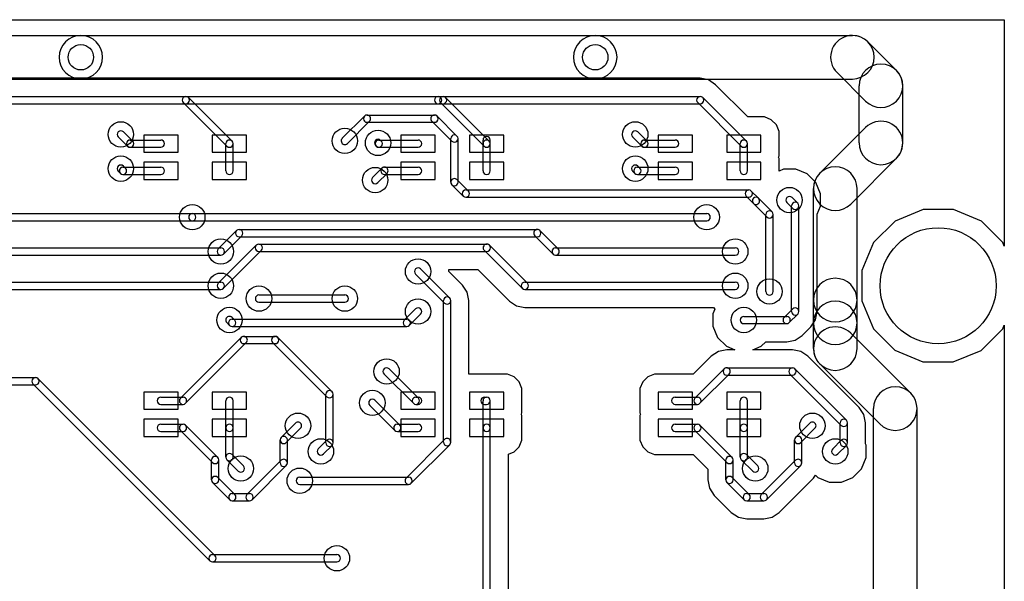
# Model space of a CAD drawing. Extents: x 67 to 209, y -168 to -95.
# Tile 13 of 13: x 175 to 209, y -115 to -95. Entities that reach past the tile are written whole.
import ezdxf

# ---------------------------------------------------------------- set-up
doc = ezdxf.new("R2010")
doc.units = 0
doc.header["$MEASUREMENT"] = 0
doc.layers.add('BLACK', color=250, linetype='CONTINUOUS')

msp = doc.modelspace()

# ---------------------------------------------------------------- linework, layer by layer
at = {"layer": 'BLACK'}
for p, q in [((67.685, -95.185), (209.315, -95.185)), ((67.685, -95.185), (209.315, -95.185)), ((209.315, -95.185), (209.315, -103.119)), ((209.315, -95.185), (209.315, -103.119)), ((159, -95.738), (177, -95.738)), ((177, -95.738), (195, -95.738)), ((195, -95.738), (204, -95.738)), ((205.539, -96.9612), (204.539, -95.9612)), ((204.461, -98.0388), (203.461, -97.0388)), ((159, -97.262), (177, -97.262)), ((180.675, -97.238), (171.675, -97.238)), ((180.675, -97.238), (171.675, -97.238)), ((177, -97.262), (195, -97.262)), ((189.5, -97.238), (180.675, -97.238)), ((189.5, -97.238), (180.675, -97.238)), ((189.675, -97.238), (189.5, -97.238)), ((189.675, -97.238), (189.5, -97.238)), ((198.675, -97.238), (189.675, -97.238)), ((198.675, -97.238), (189.675, -97.238)), ((195, -97.262), (204, -97.262)), ((198.967, -97.296), (198.675, -97.238)), ((198.967, -97.296), (198.675, -97.238)), ((199.214, -97.4612), (198.967, -97.296)), ((199.214, -97.4612), (198.967, -97.296)), ((200.343, -98.5899), (199.214, -97.4612)), ((200.343, -98.5899), (199.214, -97.4612)), ((204.238, -99.5), (204.238, -97.5)), ((205.762, -99.5), (205.762, -97.5)), ((171.675, -97.873), (180.675, -97.873)), ((171.675, -97.873), (180.675, -97.873)), ((171.675, -98.127), (180.675, -98.127)), ((171.675, -98.127), (180.675, -98.127)), ((180.585, -98.0898), (182.11, -99.6148)), ((180.675, -97.873), (189.5, -97.873)), ((180.675, -98.127), (189.5, -98.127)), ((180.765, -97.9102), (182.29, -99.4352)), ((189.5, -97.873), (189.675, -97.873)), ((189.5, -97.873), (189.675, -97.873)), ((189.5, -98.127), (189.675, -98.127)), ((189.5, -98.127), (189.675, -98.127)), ((189.585, -98.0898), (191.11, -99.6148)), ((189.675, -97.873), (198.675, -97.873)), ((189.675, -98.127), (198.675, -98.127)), ((189.765, -97.9102), (191.29, -99.4352)), ((198.585, -98.0898), (200.11, -99.6148)), ((198.765, -97.9102), (200.29, -99.4352)), ((187.014, -98.5235), (189.374, -98.5235)), ((186.923, -98.5603), (186.148, -99.3388)), ((187.103, -98.7395), (186.328, -99.518)), ((187.014, -98.7775), (189.374, -98.7775)), ((189.982, -99.4379), (189.284, -98.7402)), ((190.162, -99.2583), (189.464, -98.5606)), ((200.674, -98.5899), (200.343, -98.5899)), ((200.674, -98.5899), (200.343, -98.5899)), ((200.927, -98.5901), (200.674, -98.5899)), ((200.927, -98.5901), (200.674, -98.5899)), ((201.16, -98.687), (200.927, -98.5901)), ((201.16, -98.687), (200.927, -98.5901)), ((201.339, -98.8658), (201.16, -98.687)), ((201.339, -98.8658), (201.16, -98.687)), ((201.435, -99.0992), (201.339, -98.8658)), ((201.435, -99.0992), (201.339, -98.8658)), ((178.49, -99.1102), (178.815, -99.4352)), ((179.2, -99.225), (179.2, -99.825)), ((180.4, -99.225), (179.2, -99.225)), ((180.4, -99.825), (180.4, -99.225)), ((181.6, -99.225), (181.6, -99.825)), ((182.8, -99.225), (181.6, -99.225)), ((182.8, -99.825), (182.8, -99.225)), ((188.2, -99.225), (188.2, -99.825)), ((189.4, -99.225), (188.2, -99.225)), ((189.4, -99.825), (189.4, -99.225)), ((190.6, -99.225), (190.6, -99.825)), ((191.8, -99.225), (190.6, -99.225)), ((191.8, -99.825), (191.8, -99.225)), ((196.49, -99.1102), (196.815, -99.4352)), ((197.2, -99.225), (197.2, -99.825)), ((198.4, -99.225), (197.2, -99.225)), ((198.4, -99.825), (198.4, -99.225)), ((199.6, -99.225), (199.6, -99.825)), ((200.8, -99.225), (199.6, -99.225)), ((200.8, -99.825), (200.8, -99.225)), ((201.435, -99.6992), (201.435, -99.0992)), ((201.435, -99.6992), (201.435, -99.0992)), ((202.861, -100.561), (204.461, -98.9612)), ((178.31, -99.2898), (178.635, -99.6148)), ((178.725, -99.398), (179.8, -99.398)), ((182.073, -100.475), (182.073, -99.525)), ((182.073, -100.475), (182.073, -99.525)), ((182.327, -100.475), (182.327, -99.525)), ((182.327, -100.475), (182.327, -99.525)), ((187.425, -99.398), (188.8, -99.398)), ((187.49, -99.4102), (187.515, -99.4352)), ((189.945, -100.874), (189.945, -99.348)), ((190.199, -100.874), (190.199, -99.348)), ((191.073, -99.525), (191.073, -99.4)), ((191.073, -100.475), (191.073, -99.525)), ((191.073, -100.475), (191.073, -99.525)), ((191.073, -100.475), (191.073, -99.525)), ((191.327, -99.525), (191.327, -99.4)), ((191.327, -100.475), (191.327, -99.525)), ((191.327, -100.475), (191.327, -99.525)), ((191.327, -100.475), (191.327, -99.525)), ((196.31, -99.2898), (196.635, -99.6148)), ((196.725, -99.398), (197.8, -99.398)), ((200.073, -100.475), (200.073, -99.525)), ((200.073, -100.475), (200.073, -99.525)), ((200.327, -100.475), (200.327, -99.525)), ((200.327, -100.475), (200.327, -99.525)), ((178.725, -99.652), (179.8, -99.652)), ((179.2, -99.825), (180.4, -99.825)), ((181.6, -99.825), (182.8, -99.825)), ((187.31, -99.5898), (187.335, -99.6148)), ((187.425, -99.652), (188.8, -99.652)), ((188.2, -99.825), (189.4, -99.825)), ((190.6, -99.825), (191.8, -99.825)), ((196.725, -99.652), (197.8, -99.652)), ((197.2, -99.825), (198.4, -99.825)), ((199.6, -99.825), (200.8, -99.825)), ((201.435, -99.9519), (201.435, -99.6992)), ((201.435, -99.9519), (201.435, -99.6992)), ((179.2, -100.175), (179.2, -100.775)), ((180.4, -100.175), (179.2, -100.175)), ((180.4, -100.775), (180.4, -100.175)), ((181.6, -100.175), (181.6, -100.775)), ((182.8, -100.175), (181.6, -100.175)), ((182.8, -100.775), (182.8, -100.175)), ((188.2, -100.175), (188.2, -100.775)), ((189.4, -100.175), (188.2, -100.175)), ((189.4, -100.775), (189.4, -100.175)), ((190.6, -100.175), (190.6, -100.775)), ((191.8, -100.175), (190.6, -100.175)), ((191.8, -100.775), (191.8, -100.175)), ((197.2, -100.175), (197.2, -100.775)), ((198.4, -100.175), (197.2, -100.175)), ((198.4, -100.775), (198.4, -100.175)), ((199.6, -100.175), (199.6, -100.775)), ((200.8, -100.175), (199.6, -100.175)), ((200.8, -100.775), (200.8, -100.175)), ((201.415, -100), (201.435, -99.9519)), ((201.415, -100), (201.435, -99.9519)), ((201.435, -100.049), (201.415, -100)), ((201.435, -100.049), (201.415, -100)), ((201.435, -100.483), (201.435, -100.049)), ((201.435, -100.483), (201.435, -100.049)), ((203.939, -101.639), (205.539, -100.039)), ((178.31, -100.49), (178.385, -100.565)), ((178.475, -100.348), (179.8, -100.348)), ((178.475, -100.602), (179.8, -100.602)), ((178.49, -100.31), (178.565, -100.385)), ((187.21, -100.71), (187.535, -100.385)), ((187.39, -100.89), (187.715, -100.565)), ((187.625, -100.348), (188.8, -100.348)), ((187.625, -100.602), (188.8, -100.602)), ((196.31, -100.49), (196.385, -100.565)), ((196.475, -100.348), (197.8, -100.348)), ((196.475, -100.602), (197.8, -100.602)), ((196.49, -100.31), (196.565, -100.385)), ((201.586, -100.42), (201.435, -100.483)), ((201.586, -100.42), (201.435, -100.483)), ((202.016, -100.421), (201.586, -100.42)), ((202.016, -100.421), (201.586, -100.42)), ((202.412, -100.585), (202.016, -100.421)), ((202.412, -100.585), (202.016, -100.421)), ((202.716, -100.889), (202.412, -100.585)), ((202.716, -100.889), (202.412, -100.585)), ((179.2, -100.775), (180.4, -100.775)), ((181.6, -100.775), (182.8, -100.775)), ((188.2, -100.775), (189.4, -100.775)), ((190.562, -101.184), (190.162, -100.784)), ((190.6, -100.775), (191.8, -100.775)), ((197.2, -100.775), (198.4, -100.775)), ((199.6, -100.775), (200.8, -100.775)), ((202.88, -101.286), (202.716, -100.889)), ((202.88, -101.286), (202.716, -100.889)), ((190.382, -101.364), (189.982, -100.964)), ((190.472, -101.147), (200.371, -101.147)), ((200.716, -101.438), (200.461, -101.184)), ((202.638, -105), (202.638, -101.1)), ((202.879, -101.716), (202.88, -101.286)), ((202.879, -101.716), (202.88, -101.286)), ((204.162, -105), (204.162, -101.1)), ((190.472, -101.401), (200.371, -101.401)), ((200.536, -101.618), (200.281, -101.364)), ((201.01, -102.093), (200.536, -101.617)), ((201.19, -101.914), (200.716, -101.438)), ((201.71, -101.59), (201.91, -101.79)), ((201.89, -101.41), (202.09, -101.61)), ((162.9, -101.973), (180.9, -101.973)), ((180.9, -101.973), (198.9, -101.973)), ((201.873, -105.4), (201.873, -101.7)), ((202.127, -105.4), (202.127, -101.7)), ((202.762, -101.998), (202.879, -101.716)), ((202.762, -101.998), (202.879, -101.716)), ((206.472, -101.833), (205.491, -102.238)), ((206.472, -101.833), (205.491, -102.238)), ((207.533, -101.833), (206.472, -101.833)), ((207.533, -101.833), (206.472, -101.833)), ((208.513, -102.24), (207.533, -101.833)), ((208.513, -102.24), (207.533, -101.833)), ((162.9, -102.227), (180.9, -102.227)), ((180.9, -102.227), (198.9, -102.227)), ((200.973, -104.7), (200.973, -102.003)), ((201.227, -104.7), (201.227, -102.003)), ((202.762, -105.4), (202.762, -101.998)), ((202.762, -105.4), (202.762, -101.998)), ((205.491, -102.238), (204.74, -102.987)), ((205.491, -102.238), (204.74, -102.987)), ((209.262, -102.991), (208.513, -102.24)), ((209.262, -102.991), (208.513, -102.24)), ((182.452, -102.568), (181.81, -103.21)), ((182.542, -102.531), (192.973, -102.531)), ((193.705, -103.21), (193.063, -102.568)), ((182.632, -102.748), (181.99, -103.39)), ((182.542, -102.785), (192.973, -102.785)), ((193.525, -103.39), (192.883, -102.748)), ((204.74, -102.987), (204.333, -103.967)), ((204.74, -102.987), (204.333, -103.967)), ((209.315, -103.119), (209.262, -102.991)), ((209.315, -103.119), (209.262, -102.991)), ((172.245, -103.173), (181.9, -103.173)), ((183.14, -103.08), (181.81, -104.41)), ((183.32, -103.26), (181.99, -104.59)), ((183.23, -103.043), (191.206, -103.043)), ((183.23, -103.297), (191.206, -103.297)), ((192.446, -104.59), (191.116, -103.26)), ((192.626, -104.41), (191.296, -103.08)), ((193.615, -103.173), (199.9, -103.173)), ((172.245, -103.427), (181.9, -103.427)), ((193.615, -103.427), (199.9, -103.427)), ((188.89, -103.91), (189.909, -104.929)), ((189.879, -104.002), (189.88, -103.932)), ((189.879, -104.002), (189.88, -103.932)), ((190.358, -104.48), (189.879, -104.002)), ((190.358, -104.48), (189.879, -104.002)), ((189.88, -103.932), (190.89, -103.932)), ((189.88, -103.932), (190.89, -103.932)), ((190.89, -103.932), (191.997, -105.039)), ((190.89, -103.932), (191.997, -105.039)), ((204.333, -103.967), (204.333, -105.028)), ((204.333, -103.967), (204.333, -105.028)), ((172.472, -104.373), (181.9, -104.373)), ((188.71, -104.09), (189.729, -105.109)), ((192.536, -104.373), (199.9, -104.373)), ((172.472, -104.627), (181.9, -104.627)), ((190.523, -104.727), (190.358, -104.48)), ((190.358, -104.48), (190.358, -104.48)), ((190.523, -104.727), (190.358, -104.48)), ((190.358, -104.48), (190.358, -104.48)), ((190.581, -105.019), (190.523, -104.727)), ((190.581, -105.019), (190.523, -104.727)), ((192.536, -104.627), (199.9, -104.627)), ((183.233, -104.823), (186.237, -104.823)), ((183.233, -105.077), (186.237, -105.077)), ((189.692, -109.976), (189.692, -105.019)), ((189.946, -109.976), (189.946, -105.019)), ((190.581, -107.59), (190.581, -105.019)), ((190.581, -107.59), (190.581, -105.019)), ((191.997, -105.039), (192.244, -105.204)), ((191.997, -105.039), (192.244, -105.204)), ((202.638, -105.8), (202.638, -105)), ((202.638, -105.8), (202.638, -105)), ((204.162, -105.8), (204.162, -105)), ((204.162, -105.8), (204.162, -105)), ((204.333, -105.028), (204.738, -106.009)), ((204.333, -105.028), (204.738, -106.009)), ((188.71, -105.31), (188.314, -105.706)), ((192.244, -105.204), (192.244, -105.204)), ((192.244, -105.204), (192.536, -105.262)), ((192.244, -105.204), (192.244, -105.204)), ((192.244, -105.204), (192.536, -105.262)), ((192.536, -105.262), (199.135, -105.262)), ((192.536, -105.262), (199.135, -105.262)), ((199.19, -105.317), (199.121, -105.484)), ((199.19, -105.317), (199.121, -105.484)), ((199.135, -105.262), (199.19, -105.317)), ((199.135, -105.262), (199.19, -105.317)), ((201.91, -105.31), (201.61, -105.61)), ((202.704, -105.692), (202.762, -105.4)), ((202.704, -105.692), (202.762, -105.4)), ((202.762, -105.4), (202.762, -105.4)), ((202.762, -105.4), (202.762, -105.4)), ((182.386, -105.706), (182.29, -105.61)), ((182.296, -105.669), (188.404, -105.669)), ((188.89, -105.49), (188.494, -105.886)), ((199.121, -105.484), (199.12, -105.914)), ((199.121, -105.484), (199.12, -105.914)), ((200.2, -105.573), (201.7, -105.573)), ((202.09, -105.49), (201.79, -105.79)), ((202.539, -105.939), (202.704, -105.692)), ((202.539, -105.939), (202.704, -105.692)), ((182.206, -105.886), (182.11, -105.79)), ((182.296, -105.923), (188.404, -105.923)), ((199.12, -105.914), (199.284, -106.311)), ((199.12, -105.914), (199.284, -106.311)), ((200.2, -105.827), (201.7, -105.827)), ((202.239, -106.239), (202.539, -105.939)), ((202.239, -106.239), (202.539, -105.939)), ((202.638, -106.7), (202.638, -105.8)), ((204.162, -106.7), (204.162, -105.8)), ((204.738, -106.009), (205.487, -106.76)), ((204.738, -106.009), (205.487, -106.76)), ((208.509, -106.762), (209.26, -106.013)), ((208.509, -106.762), (209.26, -106.013)), ((209.26, -106.013), (209.315, -105.879)), ((209.26, -106.013), (209.315, -105.879)), ((209.315, -105.879), (209.315, -157.119)), ((209.315, -105.879), (209.315, -157.119)), ((180.485, -108.435), (182.61, -106.31)), ((182.7, -106.273), (183.8, -106.273)), ((183.89, -106.31), (185.79, -108.21)), ((199.284, -106.311), (199.588, -106.615)), ((199.284, -106.311), (199.588, -106.615)), ((200.811, -106.616), (200.965, -106.462)), ((200.811, -106.616), (200.965, -106.462)), ((200.965, -106.462), (201.7, -106.462)), ((200.965, -106.462), (201.7, -106.462)), ((201.7, -106.462), (201.992, -106.404)), ((201.7, -106.462), (201.992, -106.404)), ((201.7, -106.462), (201.7, -106.462)), ((201.7, -106.462), (201.7, -106.462)), ((201.992, -106.404), (202.239, -106.239)), ((201.992, -106.404), (202.239, -106.239)), ((201.992, -106.404), (201.992, -106.404)), ((201.992, -106.404), (201.992, -106.404)), ((206.039, -108.261), (203.939, -106.161)), ((180.665, -108.615), (182.79, -106.49)), ((182.7, -106.527), (183.8, -106.527)), ((183.71, -106.49), (185.61, -108.39)), ((199.308, -106.796), (199.061, -106.961)), ((199.308, -106.796), (199.061, -106.961)), ((199.6, -106.738), (199.308, -106.796)), ((199.6, -106.738), (199.308, -106.796)), ((199.588, -106.615), (199.885, -106.738)), ((199.588, -106.615), (199.885, -106.738)), ((199.885, -106.738), (199.6, -106.738)), ((199.885, -106.738), (199.6, -106.738)), ((200.515, -106.738), (200.811, -106.616)), ((200.515, -106.738), (200.811, -106.616)), ((201.9, -106.738), (200.515, -106.738)), ((201.9, -106.738), (200.515, -106.738)), ((202.192, -106.796), (201.9, -106.738)), ((202.192, -106.796), (201.9, -106.738)), ((202.439, -106.961), (202.192, -106.796)), ((202.439, -106.961), (202.192, -106.796)), ((205.487, -106.76), (206.467, -107.167)), ((205.487, -106.76), (206.467, -107.167)), ((207.528, -107.167), (208.509, -106.762)), ((207.528, -107.167), (208.509, -106.762)), ((199.061, -106.961), (198.432, -107.59)), ((199.061, -106.961), (198.432, -107.59)), ((204.239, -108.761), (202.439, -106.961)), ((204.239, -108.761), (202.439, -106.961)), ((187.79, -107.41), (188.815, -108.435)), ((198.485, -108.435), (199.51, -107.41)), ((199.6, -107.373), (201.9, -107.373)), ((201.99, -107.41), (203.79, -109.21)), ((204.961, -109.339), (202.861, -107.239)), ((206.467, -107.167), (207.528, -107.167)), ((206.467, -107.167), (207.528, -107.167)), ((172.351, -107.717), (175.412, -107.717)), ((175.502, -107.754), (181.698, -113.95)), ((187.61, -107.59), (188.635, -108.615)), ((191.674, -107.59), (190.581, -107.59)), ((191.674, -107.59), (190.581, -107.59)), ((191.927, -107.59), (191.674, -107.59)), ((191.927, -107.59), (191.674, -107.59)), ((192.16, -107.687), (191.927, -107.59)), ((192.16, -107.687), (191.927, -107.59)), ((192.339, -107.866), (192.16, -107.687)), ((192.339, -107.866), (192.16, -107.687)), ((196.841, -107.686), (196.662, -107.865)), ((196.841, -107.686), (196.662, -107.865)), ((197.074, -107.59), (196.841, -107.686)), ((197.074, -107.59), (196.841, -107.686)), ((198.274, -107.59), (197.074, -107.59)), ((198.274, -107.59), (197.074, -107.59)), ((198.432, -107.59), (198.274, -107.59)), ((198.432, -107.59), (198.274, -107.59)), ((198.665, -108.615), (199.69, -107.59)), ((199.6, -107.627), (201.9, -107.627)), ((201.81, -107.59), (203.61, -109.39)), ((172.351, -107.971), (175.412, -107.971)), ((175.322, -107.934), (181.518, -114.13)), ((192.435, -108.099), (192.339, -107.866)), ((192.435, -108.099), (192.339, -107.866)), ((192.435, -108.699), (192.435, -108.099)), ((192.435, -108.699), (192.435, -108.099)), ((196.662, -107.865), (196.565, -108.098)), ((196.662, -107.865), (196.565, -108.098)), ((196.565, -108.098), (196.565, -108.351)), ((196.565, -108.098), (196.565, -108.351)), ((179.2, -108.225), (179.2, -108.825)), ((180.4, -108.225), (179.2, -108.225)), ((179.8, -108.398), (180.575, -108.398)), ((180.4, -108.825), (180.4, -108.225)), ((181.6, -108.225), (181.6, -108.825)), ((182.8, -108.225), (181.6, -108.225)), ((182.073, -109.475), (182.073, -108.525)), ((182.327, -109.475), (182.327, -108.525)), ((182.8, -108.825), (182.8, -108.225)), ((185.573, -110), (185.573, -108.3)), ((185.827, -110), (185.827, -108.3)), ((187.29, -108.51), (188.165, -109.385)), ((188.2, -108.225), (188.2, -108.825)), ((189.4, -108.225), (188.2, -108.225)), ((188.725, -108.398), (188.8, -108.398)), ((189.4, -108.825), (189.4, -108.225)), ((190.6, -108.225), (190.6, -108.825)), ((191.8, -108.225), (190.6, -108.225)), ((191.073, -109.475), (191.073, -108.525)), ((191.125, -108.398), (191.2, -108.398)), ((191.327, -109.475), (191.327, -108.525)), ((191.8, -108.825), (191.8, -108.225)), ((196.565, -108.351), (196.565, -108.951)), ((196.565, -108.351), (196.565, -108.951)), ((197.2, -108.225), (197.2, -108.825)), ((198.4, -108.225), (197.2, -108.225)), ((197.8, -108.398), (198.575, -108.398)), ((198.4, -108.825), (198.4, -108.225)), ((199.6, -108.225), (199.6, -108.825)), ((200.8, -108.225), (199.6, -108.225)), ((200.073, -109.475), (200.073, -108.525)), ((200.327, -109.475), (200.327, -108.525)), ((200.8, -108.825), (200.8, -108.225)), ((179.2, -108.825), (180.4, -108.825)), ((179.8, -108.652), (180.575, -108.652)), ((181.6, -108.825), (182.8, -108.825)), ((187.11, -108.69), (187.985, -109.565)), ((188.2, -108.825), (189.4, -108.825)), ((188.725, -108.652), (188.8, -108.652)), ((190.6, -108.825), (191.8, -108.825)), ((191.125, -108.652), (191.2, -108.652)), ((192.435, -108.952), (192.435, -108.699)), ((192.435, -108.952), (192.435, -108.699)), ((197.2, -108.825), (198.4, -108.825)), ((197.8, -108.652), (198.575, -108.652)), ((199.6, -108.825), (200.8, -108.825)), ((204.404, -109.008), (204.239, -108.761)), ((204.239, -108.761), (204.239, -108.761)), ((204.404, -109.008), (204.239, -108.761)), ((204.239, -108.761), (204.239, -108.761)), ((204.738, -150.5), (204.738, -108.8)), ((206.262, -150.5), (206.262, -108.8)), ((179.2, -109.175), (179.2, -109.775)), ((180.4, -109.175), (179.2, -109.175)), ((180.4, -109.775), (180.4, -109.175)), ((181.6, -109.175), (181.6, -109.775)), ((182.8, -109.175), (181.6, -109.175)), ((182.8, -109.775), (182.8, -109.175)), ((188.2, -109.175), (188.2, -109.775)), ((189.4, -109.175), (188.2, -109.175)), ((189.4, -109.775), (189.4, -109.175)), ((190.6, -109.175), (190.6, -109.775)), ((191.8, -109.175), (190.6, -109.175)), ((191.8, -109.775), (191.8, -109.175)), ((192.415, -109), (192.435, -108.952)), ((192.415, -109), (192.435, -108.952)), ((192.435, -109.049), (192.415, -109)), ((192.435, -109.049), (192.415, -109)), ((192.435, -109.649), (192.435, -109.049)), ((192.435, -109.649), (192.435, -109.049)), ((196.565, -108.951), (196.585, -109)), ((196.565, -108.951), (196.585, -109)), ((196.585, -109), (196.565, -109.048)), ((196.585, -109), (196.565, -109.048)), ((196.565, -109.048), (196.565, -109.301)), ((196.565, -109.048), (196.565, -109.301)), ((197.2, -109.175), (197.2, -109.775)), ((198.4, -109.175), (197.2, -109.175)), ((198.4, -109.775), (198.4, -109.175)), ((199.6, -109.175), (199.6, -109.775)), ((200.8, -109.175), (199.6, -109.175)), ((200.8, -109.775), (200.8, -109.175)), ((204.462, -109.3), (204.404, -109.008)), ((204.462, -109.3), (204.404, -109.008)), ((179.8, -109.348), (180.575, -109.348)), ((180.485, -109.565), (181.61, -110.69)), ((180.665, -109.385), (181.79, -110.51)), ((182.073, -110.5), (182.073, -109.475)), ((182.327, -110.5), (182.327, -109.475)), ((184.01, -109.81), (184.51, -109.31)), ((184.19, -109.99), (184.69, -109.49)), ((188.075, -109.348), (188.8, -109.348)), ((191.073, -117.525), (191.073, -109.475)), ((191.327, -117.525), (191.327, -109.475)), ((196.565, -109.301), (196.565, -109.901)), ((196.565, -109.301), (196.565, -109.901)), ((197.8, -109.348), (198.575, -109.348)), ((198.485, -109.565), (199.61, -110.69)), ((198.665, -109.385), (199.79, -110.51)), ((200.073, -110.5), (200.073, -109.475)), ((200.327, -110.5), (200.327, -109.475)), ((202.01, -109.81), (202.51, -109.31)), ((202.19, -109.99), (202.69, -109.49)), ((203.573, -110), (203.573, -109.3)), ((203.827, -110), (203.827, -109.3)), ((204.462, -110), (204.462, -109.3)), ((204.462, -110), (204.462, -109.3)), ((179.2, -109.775), (180.4, -109.775)), ((179.8, -109.602), (180.575, -109.602)), ((181.6, -109.775), (182.8, -109.775)), ((183.973, -110.7), (183.973, -109.9)), ((184.227, -110.7), (184.227, -109.9)), ((185.61, -109.91), (185.31, -110.21)), ((188.075, -109.602), (188.8, -109.602)), ((188.2, -109.775), (189.4, -109.775)), ((189.728, -109.885), (188.381, -111.237)), ((190.6, -109.775), (191.8, -109.775)), ((192.338, -110.135), (192.435, -109.902)), ((192.338, -110.135), (192.435, -109.902)), ((192.435, -109.902), (192.435, -109.649)), ((192.435, -109.902), (192.435, -109.649)), ((196.565, -109.901), (196.661, -110.134)), ((196.565, -109.901), (196.661, -110.134)), ((197.2, -109.775), (198.4, -109.775)), ((197.8, -109.602), (198.575, -109.602)), ((199.6, -109.775), (200.8, -109.775)), ((201.973, -110.7), (201.973, -109.9)), ((202.227, -110.7), (202.227, -109.9)), ((203.61, -109.91), (203.31, -110.21)), ((185.79, -110.09), (185.49, -110.39)), ((189.908, -110.065), (188.561, -111.417)), ((192.159, -110.314), (192.338, -110.135)), ((192.159, -110.314), (192.338, -110.135)), ((196.661, -110.134), (196.84, -110.313)), ((196.661, -110.134), (196.84, -110.313)), ((203.79, -110.09), (203.49, -110.39)), ((204.456, -110.029), (204.462, -110)), ((204.456, -110.029), (204.462, -110)), ((204.48, -110.086), (204.456, -110.029)), ((204.48, -110.086), (204.456, -110.029)), ((204.462, -110), (204.462, -110)), ((204.462, -110), (204.462, -110)), ((204.479, -110.516), (204.48, -110.086)), ((204.479, -110.516), (204.48, -110.086)), ((181.573, -111.3), (181.573, -110.6)), ((181.827, -111.3), (181.827, -110.6)), ((182.11, -110.59), (182.51, -110.99)), ((182.29, -110.41), (182.69, -110.81)), ((191.962, -110.395), (192.159, -110.314)), ((191.962, -110.395), (192.159, -110.314)), ((191.962, -116.605), (191.962, -110.395)), ((191.962, -116.605), (191.962, -110.395)), ((196.84, -110.313), (197.073, -110.41)), ((196.84, -110.313), (197.073, -110.41)), ((197.073, -110.41), (197.326, -110.41)), ((197.073, -110.41), (197.326, -110.41)), ((197.326, -110.41), (198.432, -110.41)), ((197.326, -110.41), (198.432, -110.41)), ((198.432, -110.41), (198.938, -110.916)), ((198.432, -110.41), (198.938, -110.916)), ((199.573, -111.3), (199.573, -110.6)), ((199.827, -111.3), (199.827, -110.6)), ((200.11, -110.59), (200.51, -110.99)), ((200.29, -110.41), (200.69, -110.81)), ((204.315, -110.912), (204.479, -110.516)), ((204.315, -110.912), (204.479, -110.516)), ((182.81, -111.81), (184.01, -110.61)), ((182.99, -111.99), (184.19, -110.79)), ((198.938, -110.916), (198.938, -111.3)), ((198.938, -110.916), (198.938, -111.3)), ((200.81, -111.81), (202.01, -110.61)), ((200.99, -111.99), (202.19, -110.79)), ((204.011, -111.216), (204.315, -110.912)), ((204.011, -111.216), (204.315, -110.912)), ((181.79, -111.21), (182.39, -111.81)), ((184.66, -111.199), (188.47, -111.199)), ((199.79, -111.21), (200.39, -111.81)), ((201.439, -112.439), (202.639, -111.239)), ((201.439, -112.439), (202.639, -111.239)), ((202.639, -111.239), (202.708, -111.135)), ((202.639, -111.239), (202.708, -111.135)), ((202.639, -111.239), (202.639, -111.239)), ((202.639, -111.239), (202.639, -111.239)), ((202.708, -111.135), (202.788, -111.215)), ((202.708, -111.135), (202.788, -111.215)), ((202.788, -111.215), (203.184, -111.379)), ((202.788, -111.215), (203.184, -111.379)), ((203.614, -111.38), (204.011, -111.216)), ((203.614, -111.38), (204.011, -111.216)), ((181.61, -111.39), (182.21, -111.99)), ((184.66, -111.453), (188.47, -111.453)), ((198.938, -111.3), (198.996, -111.592)), ((198.938, -111.3), (198.996, -111.592)), ((198.996, -111.592), (199.161, -111.839)), ((198.996, -111.592), (199.161, -111.839)), ((199.61, -111.39), (200.21, -111.99)), ((203.184, -111.379), (203.614, -111.38)), ((203.184, -111.379), (203.614, -111.38)), ((182.3, -111.773), (182.9, -111.773)), ((199.161, -111.839), (199.761, -112.439)), ((199.161, -111.839), (199.761, -112.439)), ((200.3, -111.773), (200.9, -111.773)), ((182.3, -112.027), (182.9, -112.027)), ((200.3, -112.027), (200.9, -112.027)), ((199.761, -112.439), (200.008, -112.604)), ((199.761, -112.439), (200.008, -112.604)), ((200.008, -112.604), (200.3, -112.662)), ((200.008, -112.604), (200.3, -112.662)), ((200.3, -112.662), (200.9, -112.662)), ((200.3, -112.662), (200.9, -112.662)), ((200.9, -112.662), (201.192, -112.604)), ((200.9, -112.662), (201.192, -112.604)), ((200.9, -112.662), (200.9, -112.662)), ((200.9, -112.662), (200.9, -112.662)), ((201.192, -112.604), (201.439, -112.439)), ((201.192, -112.604), (201.439, -112.439)), ((201.192, -112.604), (201.192, -112.604)), ((201.192, -112.604), (201.192, -112.604)), ((181.608, -113.913), (185.96, -113.913)), ((181.608, -114.167), (185.96, -114.167))]:
    msp.add_line(p, q, dxfattribs=at)
for centre, radius in [((177, -96.5), 0.4445), ((195, -96.5), 0.4445), ((178.4, -99.2), 0.4445), ((196.4, -99.2), 0.4445), ((186.237, -99.4278), 0.4445), ((187.4, -99.5), 0.4445), ((178.4, -100.4), 0.4445), ((196.4, -100.4), 0.4445), ((187.3, -100.8), 0.4445), ((201.8, -101.5), 0.4445), ((180.9, -102.1), 0.4445), ((198.9, -102.1), 0.4445), ((207, -104.5), 2.032), ((181.9, -103.3), 0.4445), ((199.9, -103.3), 0.4445), ((188.8, -104), 0.4445), ((181.9, -104.5), 0.4445), ((199.9, -104.5), 0.4445), ((201.1, -104.7), 0.4445), ((183.233, -104.95), 0.4445), ((186.237, -104.95), 0.4445), ((188.8, -105.4), 0.4445), ((182.2, -105.7), 0.4445), ((200.2, -105.7), 0.4445), ((187.7, -107.5), 0.4445), ((187.2, -108.6), 0.4445), ((184.6, -109.4), 0.4445), ((202.6, -109.4), 0.4445), ((185.4, -110.3), 0.4445), ((203.4, -110.3), 0.4445), ((182.6, -110.9), 0.4445), ((200.6, -110.9), 0.4445), ((184.66, -111.326), 0.4445), ((185.96, -114.04), 0.4445)]:
    msp.add_circle(centre, radius, dxfattribs=at)
for centre, radius, start, end in [((177, -96.5), 0.762, 90, 270), ((177, -96.5), 0.762, 270, 450), ((195, -96.5), 0.762, 90, 270), ((195, -96.5), 0.762, 270, 450), ((204, -96.5), 0.762, 405, 585), ((204, -96.5), 0.762, 270, 450), ((205, -97.5), 0.762, 360, 540), ((205, -97.5), 0.762, 225, 405), ((180.675, -98), 0.127, 45, 225), ((180.675, -98), 0.127, 90, 270), ((180.675, -98), 0.127, 270, 450), ((180.675, -98), 0.127, 270, 450), ((189.5, -98), 0.127, 90, 270), ((189.5, -98), 0.127, 90, 270), ((189.5, -98), 0.127, 270, 450), ((189.675, -98), 0.127, 90, 270), ((189.675, -98), 0.127, 45, 225), ((189.675, -98), 0.127, 270, 450), ((189.675, -98), 0.127, 270, 450), ((198.675, -98), 0.127, 45, 225), ((198.675, -98), 0.127, 270, 450), ((187.014, -98.6505), 0.127, 90, 270), ((187.013, -98.6499), 0.127, -44.9, 135.1), ((189.374, -98.6504), 0.127, 405, 585), ((189.374, -98.6505), 0.127, 270, 450), ((205, -99.5), 0.762, 315, 495), ((178.4, -99.2), 0.127, 45, 225), ((190.072, -99.348), 0.127, 360, 540), ((196.4, -99.2), 0.127, 45, 225), ((178.725, -99.525), 0.127, 90, 270), ((178.725, -99.525), 0.127, 225, 405), ((179.8, -99.525), 0.127, 270, 450), ((182.2, -99.525), 0.127, 360, 540), ((182.2, -99.525), 0.127, 360, 540), ((182.2, -99.525), 0.127, 225, 405), ((186.238, -99.4284), 0.127, 135.1, 315.1), ((187.4, -99.5), 0.127, 45, 225), ((187.425, -99.525), 0.127, 90, 270), ((187.425, -99.525), 0.127, 225, 405), ((188.8, -99.525), 0.127, 270, 450), ((190.072, -99.3481), 0.127, 225, 405), ((191.2, -99.4), 0.127, 360, 540), ((191.2, -99.525), 0.127, 360, 540), ((191.2, -99.525), 0.127, 360, 540), ((191.2, -99.525), 0.127, 360, 540), ((191.2, -99.525), 0.127, 180, 360), ((191.2, -99.525), 0.127, 225, 405), ((196.725, -99.525), 0.127, 90, 270), ((196.725, -99.525), 0.127, 225, 405), ((197.8, -99.525), 0.127, 270, 450), ((200.2, -99.525), 0.127, 360, 540), ((200.2, -99.525), 0.127, 360, 540), ((200.2, -99.525), 0.127, 225, 405), ((205, -99.5), 0.762, 180, 360), ((178.4, -100.4), 0.127, 45, 225), ((178.475, -100.475), 0.127, 90, 270), ((178.475, -100.475), 0.127, 225, 405), ((179.8, -100.475), 0.127, 270, 450), ((182.2, -100.475), 0.127, 180, 360), ((182.2, -100.475), 0.127, 180, 360), ((187.625, -100.475), 0.127, 90, 270), ((187.625, -100.475), 0.127, 315, 495), ((188.8, -100.475), 0.127, 270, 450), ((191.2, -100.475), 0.127, 180, 360), ((191.2, -100.475), 0.127, 180, 360), ((191.2, -100.475), 0.127, 180, 360), ((196.4, -100.4), 0.127, 45, 225), ((196.475, -100.475), 0.127, 90, 270), ((196.475, -100.475), 0.127, 225, 405), ((197.8, -100.475), 0.127, 270, 450), ((200.2, -100.475), 0.127, 180, 360), ((200.2, -100.475), 0.127, 180, 360), ((203.4, -101.1), 0.762, 360, 540), ((203.4, -101.1), 0.762, 135, 315), ((187.3, -100.8), 0.127, 135, 315), ((190.072, -100.874), 0.127, 405, 585), ((190.072, -100.874), 0.127, 180, 360), ((190.472, -101.274), 0.127, 90, 270), ((190.472, -101.274), 0.127, 225, 405), ((200.371, -101.274), 0.127, 405.1, 585.1), ((200.371, -101.274), 0.127, 270, 450), ((200.626, -101.528), 0.127, 404.9, 584.9), ((200.626, -101.528), 0.127, 225.1, 405.1), ((201.8, -101.5), 0.127, 45, 225), ((202, -101.7), 0.127, 360, 540), ((202, -101.7), 0.127, 225, 405), ((180.9, -102.1), 0.127, 90, 270), ((180.9, -102.1), 0.127, 270, 450), ((198.9, -102.1), 0.127, 270, 450), ((201.1, -102.003), 0.127, 360, 540), ((201.1, -102.003), 0.127, 224.9, 404.9), ((182.542, -102.658), 0.127, 90, 270), ((182.542, -102.658), 0.127, -45, 135), ((192.973, -102.658), 0.127, 405, 585), ((192.973, -102.658), 0.127, 270, 450), ((181.9, -103.3), 0.127, 135, 315), ((181.9, -103.3), 0.127, 270, 450), ((183.23, -103.17), 0.127, 90, 270), ((183.23, -103.17), 0.127, -45, 135), ((191.206, -103.17), 0.127, 405, 585), ((191.206, -103.17), 0.127, 270, 450), ((193.615, -103.3), 0.127, 90, 270), ((193.615, -103.3), 0.127, 225, 405), ((199.9, -103.3), 0.127, 270, 450), ((188.8, -104), 0.127, 45, 225), ((181.9, -104.5), 0.127, 270, 450), ((192.536, -104.5), 0.127, 90, 270), ((199.9, -104.5), 0.127, 270, 450), ((203.4, -105), 0.762, 360, 540), ((203.4, -105), 0.762, 360, 540), ((181.9, -104.5), 0.127, 135, 315), ((192.536, -104.5), 0.127, 225, 405), ((201.1, -104.7), 0.127, 180, 360), ((183.233, -104.95), 0.127, 90, 270), ((186.237, -104.95), 0.127, 270, 450), ((189.819, -105.019), 0.127, 360, 540), ((189.819, -105.019), 0.127, 225, 405), ((203.4, -105), 0.762, 180, 360), ((203.4, -105.8), 0.762, 360, 540), ((188.8, -105.4), 0.127, -45, 135), ((202, -105.4), 0.127, 180, 360), ((202, -105.4), 0.127, -45, 135), ((182.2, -105.7), 0.127, 405, 585), ((182.296, -105.796), 0.127, 90, 270), ((182.296, -105.796), 0.127, 225, 405), ((188.404, -105.796), 0.127, 135, 315), ((188.404, -105.796), 0.127, 270, 450), ((200.2, -105.7), 0.127, 90, 270), ((201.7, -105.7), 0.127, 135, 315), ((201.7, -105.7), 0.127, 270, 450), ((203.4, -105.8), 0.762, 180, 360), ((203.4, -105.8), 0.762, 180, 360), ((203.4, -106.7), 0.762, 405, 585), ((182.7, -106.4), 0.127, 90, 270), ((182.7, -106.4), 0.127, 315, 495), ((183.8, -106.4), 0.127, 45, 225), ((183.8, -106.4), 0.127, 270, 450), ((203.4, -106.7), 0.762, 180, 360), ((187.7, -107.5), 0.127, 45, 225), ((199.6, -107.5), 0.127, 90, 270), ((199.6, -107.5), 0.127, 315, 495), ((201.9, -107.5), 0.127, 45, 225), ((201.9, -107.5), 0.127, 270, 450), ((175.412, -107.844), 0.127, 45, 225), ((175.412, -107.844), 0.127, 270, 450), ((185.7, -108.3), 0.127, 360, 540), ((205.5, -108.8), 0.762, 360, 540), ((179.8, -108.525), 0.127, 90, 270), ((180.575, -108.525), 0.127, 135, 315), ((180.575, -108.525), 0.127, 270, 450), ((182.2, -108.525), 0.127, 360, 540), ((185.7, -108.3), 0.127, 225, 405), ((187.2, -108.6), 0.127, 45, 225), ((188.725, -108.525), 0.127, 90, 270), ((188.725, -108.525), 0.127, 225, 405), ((188.8, -108.525), 0.127, 270, 450), ((191.125, -108.525), 0.127, 90, 270), ((191.2, -108.525), 0.127, 360, 540), ((191.2, -108.525), 0.127, 270, 450), ((197.8, -108.525), 0.127, 90, 270), ((198.575, -108.525), 0.127, 135, 315), ((198.575, -108.525), 0.127, 270, 450), ((200.2, -108.525), 0.127, 360, 540), ((205.5, -108.8), 0.762, 225, 405), ((203.7, -109.3), 0.127, 360, 540), ((203.7, -109.3), 0.127, 225, 405), ((179.8, -109.475), 0.127, 90, 270), ((180.575, -109.475), 0.127, 45, 225), ((180.575, -109.475), 0.127, 270, 450), ((182.2, -109.475), 0.127, 360, 540), ((182.2, -109.475), 0.127, 180, 360), ((184.6, -109.4), 0.127, 315, 495), ((188.075, -109.475), 0.127, 90, 270), ((188.075, -109.475), 0.127, 225, 405), ((188.8, -109.475), 0.127, 270, 450), ((191.2, -109.475), 0.127, 360, 540), ((191.2, -109.475), 0.127, 180, 360), ((197.8, -109.475), 0.127, 90, 270), ((198.575, -109.475), 0.127, 45, 225), ((198.575, -109.475), 0.127, 270, 450), ((200.2, -109.475), 0.127, 360, 540), ((200.2, -109.475), 0.127, 180, 360), ((202.6, -109.4), 0.127, 315, 495), ((184.1, -109.9), 0.127, 360, 540), ((184.1, -109.9), 0.127, 135, 315), ((185.7, -110), 0.127, -45, 135), ((189.818, -109.975), 0.127, -44.9, 135.1), ((202.1, -109.9), 0.127, 360, 540), ((202.1, -109.9), 0.127, 135, 315), ((203.7, -110), 0.127, -45, 135), ((185.4, -110.3), 0.127, 135, 315), ((185.7, -110), 0.127, 180, 360), ((189.819, -109.976), 0.127, 180, 360), ((203.4, -110.3), 0.127, 135, 315), ((203.7, -110), 0.127, 180, 360), ((181.7, -110.6), 0.127, 360, 540), ((181.7, -110.6), 0.127, 225, 405), ((182.2, -110.5), 0.127, 45, 225), ((182.2, -110.5), 0.127, 180, 360), ((184.1, -110.7), 0.127, 315, 495), ((199.7, -110.6), 0.127, 360, 540), ((199.7, -110.6), 0.127, 225, 405), ((200.2, -110.5), 0.127, 45, 225), ((200.2, -110.5), 0.127, 180, 360), ((202.1, -110.7), 0.127, 315, 495), ((182.6, -110.9), 0.127, 225, 405), ((184.1, -110.7), 0.127, 180, 360), ((200.6, -110.9), 0.127, 225, 405), ((202.1, -110.7), 0.127, 180, 360), ((181.7, -111.3), 0.127, 45, 225), ((184.66, -111.326), 0.127, 90, 270), ((188.471, -111.327), 0.127, 135.1, 315.1), ((188.47, -111.326), 0.127, 270, 450), ((199.7, -111.3), 0.127, 45, 225), ((181.7, -111.3), 0.127, 180, 360), ((199.7, -111.3), 0.127, 180, 360), ((182.3, -111.9), 0.127, 90, 270), ((182.3, -111.9), 0.127, 225, 405), ((182.9, -111.9), 0.127, 135, 315), ((182.9, -111.9), 0.127, 270, 450), ((200.3, -111.9), 0.127, 90, 270), ((200.3, -111.9), 0.127, 225, 405), ((200.9, -111.9), 0.127, 135, 315), ((200.9, -111.9), 0.127, 270, 450), ((181.608, -114.04), 0.127, 90, 270), ((181.608, -114.04), 0.127, 225, 405), ((185.96, -114.04), 0.127, 270, 450)]:
    msp.add_arc(centre, radius, start, end, dxfattribs=at)

doc.saveas('drawing.dxf')
